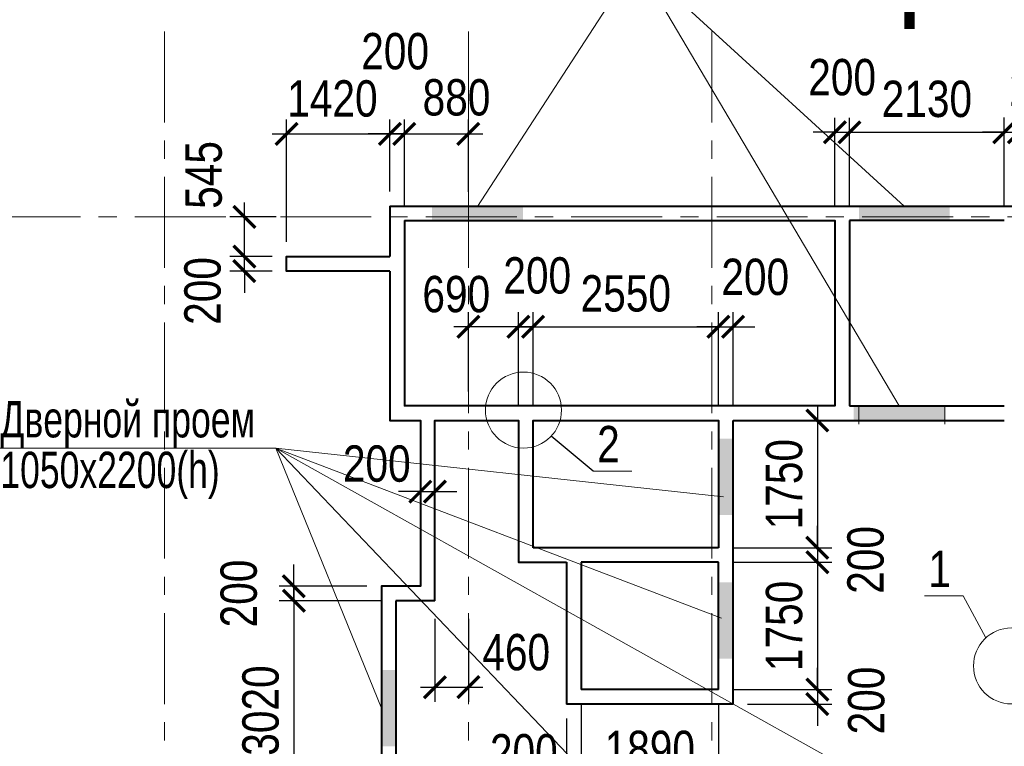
# Model space of a CAD drawing. Extents: x -8631841 to -8525813, y 4017860 to 4564755.
# Tile 82 of 112: x -8601002 to -8587462, y 4459545 to 4469540. Entities that reach past the tile are written whole.
import ezdxf
from ezdxf.enums import TextEntityAlignment as Align

# ---------------------------------------------------------------- set-up
doc = ezdxf.new("R2010")
doc.units = 0
doc.header["$LTSCALE"] = 1000
doc.header["$MEASUREMENT"] = 0
doc.linetypes.add('CENTER', pattern=[2, 1.25, -0.25, 0.25, -0.25])
for name, color, linetype, lineweight in [('CК-400-Т(двери)', 7, 'Continuous', 20), ('СК-040-С(тены)', 12, 'Continuous', 40), ('СК-043-С-ПИЛОНЫ', 5, 'Continuous', 40), ('СК-100-О(си)', 7, 'CENTER', 15), ('СК-110-О-РАЗМЕРЫ', 7, 'Continuous', 15), ('СК-300-Р(азмеры)', 7, 'Continuous', 20), ('СК-343-Р-КОЛОННЫ', 7, 'Continuous', 13), ('СК-400-Т(екст)', 7, 'Continuous', 20), ('СК-500-С(ечения)', 5, 'Continuous', 40), ('СК-600-Ш(триховка', 7, 'Continuous', 15)]:
    doc.layers.add(name, color=color, linetype=linetype, lineweight=lineweight)
doc.styles.add('ARIAL_annotative', font='arial.ttf', dxfattribs={"width": 0.8, "height": 2.5})
doc.styles.add('RUSS', font='arial.ttf', dxfattribs={"width": 0.8})
doc.dimstyles.new('100-200', dxfattribs={"dimscale": 0, "dimtxt": 500, "dimasz": 300, "dimexe": 200, "dimexo": 200, "dimgap": 200, "dimtad": 1, "dimdec": 0, "dimzin": 0, "dimdsep": 46, "dimtxsty": 'RUSS', "dimblk": 'ARCHTICK', "dimcen": 0.096, "dimdle": 200, "dimclrd": 7, "dimclre": 7, "dimclrt": 256, "dimadec": 0, "dimazin": 0, "dimtfac": 1, "dimtdec": 0, "dimtmove": 2, "dimatfit": 3, "dimldrblk": 'OBLIQUE', "dimfxl": 1, "dimtolj": 1, "dimtzin": 0, "dimarcsym": 0})

# ---------------------------------------------------------------- blocks, each defined once
blk = doc.blocks.new('оси')
at = {"layer": 'СК-100-О(си)'}
for p, q in [((-40280.2, 18534.9), (-40280.2, -7257.5)), ((-36100.2, 18534.9), (-36100.2, -7257.5)), ((-32750.1, 18534.9), (-32750.1, -7257.5)), ((-46685.3, 15985), (6554.2, 15985))]:
    blk.add_line(p, q, dxfattribs=at)
blk = doc.blocks.new('A$C858fb3ef')
at = {"layer": 'СК-300-Р(азмеры)'}
blk.add_blockref('оси', (0, 0), dxfattribs=at)
blk = doc.blocks.new('A$C573b34c5')
blk.add_blockref('A$C858fb3ef', (0, 0))
blk = doc.blocks.new('_ArchTick')
at = {"color": 0, "linetype": 'ByBlock', "const_width": 0.15}
blk.add_lwpolyline([(-0.5, -0.5), (0.5, 0.5)], dxfattribs=at)
blk = doc.blocks.new('*D377')
at = {"layer": 'Defpoints', "color": 0, "transparency": 16777216}
for p in [(-8595912, 4467968), (-8595912, 4466977), (-8595712, 4466777)]:
    blk.add_point(p, dxfattribs=at)
at = {"layer": 'СК-110-О-РАЗМЕРЫ', "color": 7, "lineweight": -2, "transparency": 16777216}
for p, q in [((-8595912, 4467177), (-8595912, 4468168)), ((-8595712, 4466977), (-8595712, 4468168)), ((-8595912, 4467968), (-8596212, 4467968)), ((-8595712, 4467968), (-8595912, 4467968)), ((-8595712, 4467968), (-8595412, 4467968))]:
    blk.add_line(p, q, dxfattribs=at)
at = {"layer": 'СК-110-О-РАЗМЕРЫ', "color": 7, "lineweight": -2, "transparency": 16777216, "xscale": 300, "yscale": 300, "zscale": 300}
blk.add_blockref('_ArchTick', (-8595912, 4467968), dxfattribs=at)
at = {"layer": 'СК-110-О-РАЗМЕРЫ', "color": 7, "lineweight": -2, "transparency": 16777216, "xscale": 300, "yscale": 300, "zscale": 300, "rotation": 180}
blk.add_blockref('_ArchTick', (-8595712, 4467968), dxfattribs=at)
at = {"layer": 'СК-110-О-РАЗМЕРЫ', "transparency": 16777216, "insert": (-8595839, 4469103), "char_height": 500, "attachment_point": 5, "style": 'RUSS'}
blk.add_mtext('\\A1;200', dxfattribs=at)
blk = doc.blocks.new('_Oblique')
at = {"color": 0, "linetype": 'ByBlock', "lineweight": -2}
blk.add_line((-0.5, -0.5), (0.5, 0.5), dxfattribs=at)
blk = doc.blocks.new('*D378')
at = {"layer": 'Defpoints', "color": 0, "transparency": 16777216}
for p in [(-8597912, 4466282), (-8597332, 4466282), (-8597332, 4466082)]:
    blk.add_point(p, dxfattribs=at)
at = {"layer": 'СК-110-О-РАЗМЕРЫ', "color": 7, "lineweight": -2, "transparency": 16777216}
for p, q in [((-8597912, 4466282), (-8597912, 4466582)), ((-8597532, 4466282), (-8598112, 4466282)), ((-8597912, 4466082), (-8597912, 4466282)), ((-8597532, 4466082), (-8598112, 4466082)), ((-8597912, 4466082), (-8597912, 4465782))]:
    blk.add_line(p, q, dxfattribs=at)
at = {"layer": 'СК-110-О-РАЗМЕРЫ', "color": 7, "lineweight": -2, "transparency": 16777216, "xscale": 300, "yscale": 300, "zscale": 300}
for p, rotation in [((-8597912, 4466282), 270), ((-8597912, 4466082), 90)]:
    blk.add_blockref('_ArchTick', p, dxfattribs=dict(at, rotation=rotation))
at = {"layer": 'СК-110-О-РАЗМЕРЫ', "transparency": 16777216, "insert": (-8598485, 4465808), "char_height": 500, "attachment_point": 5, "rotation": 90, "style": 'RUSS'}
blk.add_mtext('\\A1;200', dxfattribs=at)
blk = doc.blocks.new('*D242')
at = {"layer": 'Defpoints', "color": 0, "transparency": 16777216}
for p in [(-8597912, 4466827), (-8597273, 4466827), (-8597332, 4466282)]:
    blk.add_point(p, dxfattribs=at)
at = {"layer": 'СК-343-Р-КОЛОННЫ', "color": 7, "lineweight": -2, "transparency": 16777216}
for p, q in [((-8597912, 4466082), (-8597912, 4467027)), ((-8597473, 4466827), (-8598112, 4466827)), ((-8597532, 4466282), (-8598112, 4466282))]:
    blk.add_line(p, q, dxfattribs=at)
at = {"layer": 'СК-343-Р-КОЛОННЫ', "color": 7, "lineweight": -2, "transparency": 16777216, "xscale": 300, "yscale": 300, "zscale": 300}
for p, rotation in [((-8597912, 4466827), 90), ((-8597912, 4466282), 270)]:
    blk.add_blockref('_ArchTick', p, dxfattribs=dict(at, rotation=rotation))
at = {"layer": 'СК-343-Р-КОЛОННЫ', "transparency": 16777216, "insert": (-8598469, 4467404), "char_height": 500, "attachment_point": 5, "rotation": 90, "style": 'RUSS'}
blk.add_mtext('\\A1;545', dxfattribs=at)
blk = doc.blocks.new('*D244')
at = {"layer": 'Defpoints', "color": 0, "transparency": 16777216}
for p in [(-8589592, 4467991), (-8589792, 4466777), (-8589592, 4466777)]:
    blk.add_point(p, dxfattribs=at)
at = {"layer": 'СК-343-Р-КОЛОННЫ', "color": 7, "lineweight": -2, "transparency": 16777216}
for p, q in [((-8589792, 4466977), (-8589792, 4468191)), ((-8589592, 4466977), (-8589592, 4468191)), ((-8589792, 4467991), (-8590092, 4467991)), ((-8589792, 4467991), (-8589592, 4467991)), ((-8589592, 4467991), (-8589292, 4467991))]:
    blk.add_line(p, q, dxfattribs=at)
at = {"layer": 'СК-343-Р-КОЛОННЫ', "color": 7, "lineweight": -2, "transparency": 16777216, "xscale": 300, "yscale": 300, "zscale": 300}
blk.add_blockref('_ArchTick', (-8589792, 4467991), dxfattribs=at)
at = {"layer": 'СК-343-Р-КОЛОННЫ', "color": 7, "lineweight": -2, "transparency": 16777216, "xscale": 300, "yscale": 300, "zscale": 300, "rotation": 180}
blk.add_blockref('_ArchTick', (-8589592, 4467991), dxfattribs=at)
at = {"layer": 'СК-343-Р-КОЛОННЫ', "transparency": 16777216, "insert": (-8589692, 4468746), "char_height": 500, "attachment_point": 5, "style": 'RUSS'}
blk.add_mtext('\\A1;200', dxfattribs=at)
blk = doc.blocks.new('*D245')
at = {"layer": 'Defpoints', "color": 0, "transparency": 16777216}
for p in [(-8587462, 4467991), (-8589592, 4466777), (-8587462, 4466777)]:
    blk.add_point(p, dxfattribs=at)
at = {"layer": 'СК-343-Р-КОЛОННЫ', "color": 7, "lineweight": -2, "transparency": 16777216}
for p, q in [((-8589592, 4466977), (-8589592, 4468191)), ((-8587462, 4466977), (-8587462, 4468191)), ((-8589792, 4467991), (-8587262, 4467991))]:
    blk.add_line(p, q, dxfattribs=at)
at = {"layer": 'СК-343-Р-КОЛОННЫ', "color": 7, "lineweight": -2, "transparency": 16777216, "xscale": 300, "yscale": 300, "zscale": 300, "rotation": 180}
blk.add_blockref('_ArchTick', (-8589592, 4467991), dxfattribs=at)
at = {"layer": 'СК-343-Р-КОЛОННЫ', "color": 7, "lineweight": -2, "transparency": 16777216, "xscale": 300, "yscale": 300, "zscale": 300}
blk.add_blockref('_ArchTick', (-8587462, 4467991), dxfattribs=at)
at = {"layer": 'СК-343-Р-КОЛОННЫ', "transparency": 16777216, "insert": (-8588527, 4468447), "char_height": 500, "attachment_point": 5, "style": 'RUSS'}
blk.add_mtext('\\A1;2130', dxfattribs=at)
blk = doc.blocks.new('*D246')
at = {"layer": 'Defpoints', "color": 0, "transparency": 16777216}
for p in [(-8587262, 4467992), (-8587262, 4466977), (-8587462, 4466777)]:
    blk.add_point(p, dxfattribs=at)
at = {"layer": 'СК-343-Р-КОЛОННЫ', "color": 7, "lineweight": -2, "transparency": 16777216}
for p, q in [((-8587462, 4466977), (-8587462, 4468192)), ((-8587262, 4467177), (-8587262, 4468192)), ((-8587462, 4467992), (-8587762, 4467992)), ((-8587462, 4467992), (-8587262, 4467992)), ((-8587262, 4467992), (-8586962, 4467992))]:
    blk.add_line(p, q, dxfattribs=at)
at = {"layer": 'СК-343-Р-КОЛОННЫ', "color": 7, "lineweight": -2, "transparency": 16777216, "xscale": 300, "yscale": 300, "zscale": 300}
blk.add_blockref('_ArchTick', (-8587462, 4467992), dxfattribs=at)
at = {"layer": 'СК-343-Р-КОЛОННЫ', "color": 7, "lineweight": -2, "transparency": 16777216, "xscale": 300, "yscale": 300, "zscale": 300, "rotation": 180}
blk.add_blockref('_ArchTick', (-8587262, 4467992), dxfattribs=at)
at = {"layer": 'СК-343-Р-КОЛОННЫ', "transparency": 16777216, "insert": (-8586926, 4468600), "char_height": 500, "attachment_point": 5, "style": 'RUSS'}
blk.add_mtext('\\A1;200', dxfattribs=at)
blk = doc.blocks.new('*D247')
at = {"layer": 'Defpoints', "color": 0, "transparency": 16777216}
for p in [(-8594832, 4467968), (-8594832, 4466972), (-8595712, 4466777)]:
    blk.add_point(p, dxfattribs=at)
at = {"layer": 'СК-343-Р-КОЛОННЫ', "color": 7, "lineweight": -2, "transparency": 16777216}
for p, q in [((-8595712, 4466977), (-8595712, 4468168)), ((-8594832, 4467172), (-8594832, 4468168)), ((-8595912, 4467968), (-8594632, 4467968))]:
    blk.add_line(p, q, dxfattribs=at)
at = {"layer": 'СК-343-Р-КОЛОННЫ', "color": 7, "lineweight": -2, "transparency": 16777216, "xscale": 300, "yscale": 300, "zscale": 300, "rotation": 180}
blk.add_blockref('_ArchTick', (-8595712, 4467968), dxfattribs=at)
at = {"layer": 'СК-343-Р-КОЛОННЫ', "color": 7, "lineweight": -2, "transparency": 16777216, "xscale": 300, "yscale": 300, "zscale": 300}
blk.add_blockref('_ArchTick', (-8594832, 4467968), dxfattribs=at)
at = {"layer": 'СК-343-Р-КОЛОННЫ', "transparency": 16777216, "insert": (-8594995, 4468468), "char_height": 500, "attachment_point": 5, "style": 'RUSS'}
blk.add_mtext('\\A1;880', dxfattribs=at)
blk = doc.blocks.new('*D373')
at = {"layer": 'Defpoints', "color": 0, "transparency": 16777216}
for p in [(-8591392, 4465316), (-8593942, 4464027), (-8591392, 4464027)]:
    blk.add_point(p, dxfattribs=at)
at = {"layer": 'СК-343-Р-КОЛОННЫ', "color": 7, "lineweight": -2, "transparency": 16777216}
for p, q in [((-8593942, 4464227), (-8593942, 4465516)), ((-8591392, 4464227), (-8591392, 4465516)), ((-8594142, 4465316), (-8591192, 4465316))]:
    blk.add_line(p, q, dxfattribs=at)
at = {"layer": 'СК-343-Р-КОЛОННЫ', "color": 7, "lineweight": -2, "transparency": 16777216, "xscale": 300, "yscale": 300, "zscale": 300, "rotation": 180}
blk.add_blockref('_ArchTick', (-8593942, 4465316), dxfattribs=at)
at = {"layer": 'СК-343-Р-КОЛОННЫ', "color": 7, "lineweight": -2, "transparency": 16777216, "xscale": 300, "yscale": 300, "zscale": 300}
blk.add_blockref('_ArchTick', (-8591392, 4465316), dxfattribs=at)
at = {"layer": 'СК-343-Р-КОЛОННЫ', "transparency": 16777216, "insert": (-8592667, 4465772), "char_height": 500, "attachment_point": 5, "style": 'RUSS'}
blk.add_mtext('\\A1;2550', dxfattribs=at)
blk = doc.blocks.new('*D374')
at = {"layer": 'Defpoints', "color": 0, "transparency": 16777216}
for p in [(-8591392, 4464027), (-8591392, 4462276), (-8590033, 4462276)]:
    blk.add_point(p, dxfattribs=at)
at = {"layer": 'СК-343-Р-КОЛОННЫ', "color": 7, "lineweight": -2, "transparency": 16777216}
for p, q in [((-8590033, 4464227), (-8590033, 4462076)), ((-8591192, 4464027), (-8589833, 4464027)), ((-8591192, 4462276), (-8589833, 4462276))]:
    blk.add_line(p, q, dxfattribs=at)
at = {"layer": 'СК-343-Р-КОЛОННЫ', "color": 7, "lineweight": -2, "transparency": 16777216, "xscale": 300, "yscale": 300, "zscale": 300}
for p, rotation in [((-8590033, 4464027), 90), ((-8590033, 4462276), 270)]:
    blk.add_blockref('_ArchTick', p, dxfattribs=dict(at, rotation=rotation))
at = {"layer": 'СК-343-Р-КОЛОННЫ', "transparency": 16777216, "insert": (-8590488, 4463151), "char_height": 500, "attachment_point": 5, "rotation": 90, "style": 'RUSS'}
blk.add_mtext('\\A1;1750', dxfattribs=at)
blk = doc.blocks.new('*D375')
at = {"layer": 'Defpoints', "color": 0, "transparency": 16777216}
for p in [(-8591392, 4462276), (-8591392, 4462076), (-8590033, 4462076)]:
    blk.add_point(p, dxfattribs=at)
at = {"layer": 'СК-343-Р-КОЛОННЫ', "color": 7, "lineweight": -2, "transparency": 16777216}
for p, q in [((-8590033, 4462276), (-8590033, 4462576)), ((-8591192, 4462276), (-8589833, 4462276)), ((-8590033, 4462276), (-8590033, 4462076)), ((-8591192, 4462076), (-8589833, 4462076)), ((-8590033, 4462076), (-8590033, 4461776))]:
    blk.add_line(p, q, dxfattribs=at)
at = {"layer": 'СК-343-Р-КОЛОННЫ', "color": 7, "lineweight": -2, "transparency": 16777216, "xscale": 300, "yscale": 300, "zscale": 300}
for p, rotation in [((-8590033, 4462276), 270), ((-8590033, 4462076), 90)]:
    blk.add_blockref('_ArchTick', p, dxfattribs=dict(at, rotation=rotation))
at = {"layer": 'СК-343-Р-КОЛОННЫ', "transparency": 16777216, "insert": (-8589368, 4462109), "char_height": 500, "attachment_point": 5, "rotation": 90, "style": 'RUSS'}
blk.add_mtext('\\A1;200', dxfattribs=at)
blk = doc.blocks.new('*D376')
at = {"layer": 'Defpoints', "color": 0, "transparency": 16777216}
for p in [(-8591392, 4462076), (-8591392, 4460326), (-8590033, 4460326)]:
    blk.add_point(p, dxfattribs=at)
at = {"layer": 'СК-343-Р-КОЛОННЫ', "color": 7, "lineweight": -2, "transparency": 16777216}
for p, q in [((-8590033, 4462276), (-8590033, 4460126)), ((-8591192, 4462076), (-8589833, 4462076)), ((-8591192, 4460326), (-8589833, 4460326))]:
    blk.add_line(p, q, dxfattribs=at)
at = {"layer": 'СК-343-Р-КОЛОННЫ', "color": 7, "lineweight": -2, "transparency": 16777216, "xscale": 300, "yscale": 300, "zscale": 300}
for p, rotation in [((-8590033, 4462076), 90), ((-8590033, 4460326), 270)]:
    blk.add_blockref('_ArchTick', p, dxfattribs=dict(at, rotation=rotation))
at = {"layer": 'СК-343-Р-КОЛОННЫ', "transparency": 16777216, "insert": (-8590488, 4461201), "char_height": 500, "attachment_point": 5, "rotation": 90, "style": 'RUSS'}
blk.add_mtext('\\A1;1750', dxfattribs=at)
blk = doc.blocks.new('*D227')
at = {"layer": 'Defpoints', "color": 0, "transparency": 16777216}
for p in [(-8591392, 4460326), (-8591192, 4460126), (-8590033, 4460126)]:
    blk.add_point(p, dxfattribs=at)
at = {"layer": 'СК-343-Р-КОЛОННЫ', "color": 7, "lineweight": -2, "transparency": 16777216}
for p, q in [((-8590033, 4460326), (-8590033, 4460626)), ((-8591192, 4460326), (-8589833, 4460326)), ((-8590033, 4460326), (-8590033, 4460126)), ((-8590992, 4460126), (-8589833, 4460126)), ((-8590033, 4460126), (-8590033, 4459826))]:
    blk.add_line(p, q, dxfattribs=at)
at = {"layer": 'СК-343-Р-КОЛОННЫ', "color": 7, "lineweight": -2, "transparency": 16777216, "xscale": 300, "yscale": 300, "zscale": 300}
for p, rotation in [((-8590033, 4460326), 270), ((-8590033, 4460126), 90)]:
    blk.add_blockref('_ArchTick', p, dxfattribs=dict(at, rotation=rotation))
at = {"layer": 'СК-343-Р-КОЛОННЫ', "transparency": 16777216, "insert": (-8589358, 4460175), "char_height": 500, "attachment_point": 5, "rotation": 90, "style": 'RUSS'}
blk.add_mtext('\\A1;200', dxfattribs=at)
blk = doc.blocks.new('*D228')
at = {"layer": 'Defpoints', "color": 0, "transparency": 16777216}
for p in [(-8594142, 4465316), (-8594142, 4464027), (-8593942, 4464027)]:
    blk.add_point(p, dxfattribs=at)
at = {"layer": 'СК-343-Р-КОЛОННЫ', "color": 7, "lineweight": -2, "transparency": 16777216}
for p, q in [((-8594142, 4464227), (-8594142, 4465516)), ((-8593942, 4464227), (-8593942, 4465516)), ((-8594142, 4465316), (-8594442, 4465316)), ((-8593942, 4465316), (-8594142, 4465316)), ((-8593942, 4465316), (-8593642, 4465316))]:
    blk.add_line(p, q, dxfattribs=at)
at = {"layer": 'СК-343-Р-КОЛОННЫ', "color": 7, "lineweight": -2, "transparency": 16777216, "xscale": 300, "yscale": 300, "zscale": 300}
blk.add_blockref('_ArchTick', (-8594142, 4465316), dxfattribs=at)
at = {"layer": 'СК-343-Р-КОЛОННЫ', "color": 7, "lineweight": -2, "transparency": 16777216, "xscale": 300, "yscale": 300, "zscale": 300, "rotation": 180}
blk.add_blockref('_ArchTick', (-8593942, 4465316), dxfattribs=at)
at = {"layer": 'СК-343-Р-КОЛОННЫ', "transparency": 16777216, "insert": (-8593885, 4466019), "char_height": 500, "attachment_point": 5, "style": 'RUSS'}
blk.add_mtext('\\A1;200', dxfattribs=at)
blk = doc.blocks.new('*D229')
at = {"layer": 'Defpoints', "color": 0, "transparency": 16777216}
for p in [(-8594832, 4465316), (-8594832, 4464227), (-8594142, 4464027)]:
    blk.add_point(p, dxfattribs=at)
at = {"layer": 'СК-343-Р-КОЛОННЫ', "color": 7, "lineweight": -2, "transparency": 16777216}
for p, q in [((-8594832, 4464427), (-8594832, 4465516)), ((-8594142, 4464227), (-8594142, 4465516)), ((-8593942, 4465316), (-8595032, 4465316))]:
    blk.add_line(p, q, dxfattribs=at)
at = {"layer": 'СК-343-Р-КОЛОННЫ', "color": 7, "lineweight": -2, "transparency": 16777216, "xscale": 300, "yscale": 300, "zscale": 300, "rotation": 180}
blk.add_blockref('_ArchTick', (-8594832, 4465316), dxfattribs=at)
at = {"layer": 'СК-343-Р-КОЛОННЫ', "color": 7, "lineweight": -2, "transparency": 16777216, "xscale": 300, "yscale": 300, "zscale": 300}
blk.add_blockref('_ArchTick', (-8594142, 4465316), dxfattribs=at)
at = {"layer": 'СК-343-Р-КОЛОННЫ', "transparency": 16777216, "insert": (-8594998, 4465762), "char_height": 500, "attachment_point": 5, "style": 'RUSS'}
blk.add_mtext('\\A1;690', dxfattribs=at)
blk = doc.blocks.new('*D230')
at = {"layer": 'Defpoints', "color": 0, "transparency": 16777216}
for p in [(-8591192, 4465316), (-8591392, 4464027), (-8591192, 4464027)]:
    blk.add_point(p, dxfattribs=at)
at = {"layer": 'СК-343-Р-КОЛОННЫ', "color": 7, "lineweight": -2, "transparency": 16777216}
for p, q in [((-8591392, 4464227), (-8591392, 4465516)), ((-8591192, 4464227), (-8591192, 4465516)), ((-8591392, 4465316), (-8591692, 4465316)), ((-8591392, 4465316), (-8591192, 4465316)), ((-8591192, 4465316), (-8590892, 4465316))]:
    blk.add_line(p, q, dxfattribs=at)
at = {"layer": 'СК-343-Р-КОЛОННЫ', "color": 7, "lineweight": -2, "transparency": 16777216, "xscale": 300, "yscale": 300, "zscale": 300}
blk.add_blockref('_ArchTick', (-8591392, 4465316), dxfattribs=at)
at = {"layer": 'СК-343-Р-КОЛОННЫ', "color": 7, "lineweight": -2, "transparency": 16777216, "xscale": 300, "yscale": 300, "zscale": 300, "rotation": 180}
blk.add_blockref('_ArchTick', (-8591192, 4465316), dxfattribs=at)
at = {"layer": 'СК-343-Р-КОЛОННЫ', "transparency": 16777216, "insert": (-8590887, 4465999), "char_height": 500, "attachment_point": 5, "style": 'RUSS'}
blk.add_mtext('\\A1;200', dxfattribs=at)
blk = doc.blocks.new('*D231')
at = {"layer": 'Defpoints', "color": 0, "transparency": 16777216}
for p in [(-8593282, 4460326), (-8591392, 4460326), (-8591392, 4459051)]:
    blk.add_point(p, dxfattribs=at)
at = {"layer": 'СК-343-Р-КОЛОННЫ', "color": 7, "lineweight": -2, "transparency": 16777216}
for p, q in [((-8593282, 4460126), (-8593282, 4458851)), ((-8591392, 4460126), (-8591392, 4458851)), ((-8593482, 4459051), (-8591192, 4459051))]:
    blk.add_line(p, q, dxfattribs=at)
at = {"layer": 'СК-343-Р-КОЛОННЫ', "color": 7, "lineweight": -2, "transparency": 16777216, "xscale": 300, "yscale": 300, "zscale": 300, "rotation": 180}
blk.add_blockref('_ArchTick', (-8593282, 4459051), dxfattribs=at)
at = {"layer": 'СК-343-Р-КОЛОННЫ', "color": 7, "lineweight": -2, "transparency": 16777216, "xscale": 300, "yscale": 300, "zscale": 300}
blk.add_blockref('_ArchTick', (-8591392, 4459051), dxfattribs=at)
at = {"layer": 'СК-343-Р-КОЛОННЫ', "transparency": 16777216, "insert": (-8592337, 4459506), "char_height": 500, "attachment_point": 5, "style": 'RUSS'}
blk.add_mtext('\\A1;1890', dxfattribs=at)
blk = doc.blocks.new('*D232')
at = {"layer": 'Defpoints', "color": 0, "transparency": 16777216}
for p in [(-8593282, 4460326), (-8593482, 4460126), (-8593482, 4459051)]:
    blk.add_point(p, dxfattribs=at)
at = {"layer": 'СК-343-Р-КОЛОННЫ', "color": 7, "lineweight": -2, "transparency": 16777216}
for p, q in [((-8593282, 4460126), (-8593282, 4458851)), ((-8593482, 4459926), (-8593482, 4458851)), ((-8593482, 4459051), (-8593782, 4459051)), ((-8593282, 4459051), (-8593482, 4459051)), ((-8593282, 4459051), (-8592982, 4459051))]:
    blk.add_line(p, q, dxfattribs=at)
at = {"layer": 'СК-343-Р-КОЛОННЫ', "color": 7, "lineweight": -2, "transparency": 16777216, "xscale": 300, "yscale": 300, "zscale": 300}
blk.add_blockref('_ArchTick', (-8593482, 4459051), dxfattribs=at)
at = {"layer": 'СК-343-Р-КОЛОННЫ', "color": 7, "lineweight": -2, "transparency": 16777216, "xscale": 300, "yscale": 300, "zscale": 300, "rotation": 180}
blk.add_blockref('_ArchTick', (-8593282, 4459051), dxfattribs=at)
at = {"layer": 'СК-343-Р-КОЛОННЫ', "transparency": 16777216, "insert": (-8594069, 4459460), "char_height": 500, "attachment_point": 5, "style": 'RUSS'}
blk.add_mtext('\\A1;200', dxfattribs=at)
blk = doc.blocks.new('*D379')
at = {"layer": 'Defpoints', "color": 0, "transparency": 16777216}
for p in [(-8595827, 4461547), (-8597232, 4458527), (-8595826, 4458527)]:
    blk.add_point(p, dxfattribs=at)
at = {"layer": 'СК-343-Р-КОЛОННЫ', "color": 7, "lineweight": -2, "transparency": 16777216}
for p, q in [((-8597232, 4461747), (-8597232, 4458327)), ((-8596027, 4461547), (-8597432, 4461547)), ((-8596026, 4458527), (-8597432, 4458527))]:
    blk.add_line(p, q, dxfattribs=at)
at = {"layer": 'СК-343-Р-КОЛОННЫ', "color": 7, "lineweight": -2, "transparency": 16777216, "xscale": 300, "yscale": 300, "zscale": 300}
for p, rotation in [((-8597232, 4461547), 90), ((-8597232, 4458527), 270)]:
    blk.add_blockref('_ArchTick', p, dxfattribs=dict(at, rotation=rotation))
at = {"layer": 'СК-343-Р-КОЛОННЫ', "transparency": 16777216, "insert": (-8597687, 4460037), "char_height": 500, "attachment_point": 5, "rotation": 90, "style": 'RUSS'}
blk.add_mtext('\\A1;3020', dxfattribs=at)
blk = doc.blocks.new('*D381')
at = {"layer": 'Defpoints', "color": 0, "transparency": 16777216}
for p in [(-8597232, 4461747), (-8596027, 4461747), (-8595827, 4461547)]:
    blk.add_point(p, dxfattribs=at)
at = {"layer": 'СК-343-Р-КОЛОННЫ', "color": 7, "lineweight": -2, "transparency": 16777216}
for p, q in [((-8597232, 4461747), (-8597232, 4462047)), ((-8596227, 4461747), (-8597432, 4461747)), ((-8597232, 4461547), (-8597232, 4461747)), ((-8596027, 4461547), (-8597432, 4461547)), ((-8597232, 4461547), (-8597232, 4461247))]:
    blk.add_line(p, q, dxfattribs=at)
at = {"layer": 'СК-343-Р-КОЛОННЫ', "color": 7, "lineweight": -2, "transparency": 16777216, "xscale": 300, "yscale": 300, "zscale": 300}
for p, rotation in [((-8597232, 4461747), 270), ((-8597232, 4461547), 90)]:
    blk.add_blockref('_ArchTick', p, dxfattribs=dict(at, rotation=rotation))
at = {"layer": 'СК-343-Р-КОЛОННЫ', "transparency": 16777216, "insert": (-8597987, 4461647), "char_height": 500, "attachment_point": 5, "rotation": 90, "style": 'RUSS'}
blk.add_mtext('\\A1;200', dxfattribs=at)
blk = doc.blocks.new('*D382')
at = {"layer": 'Defpoints', "color": 0, "transparency": 16777216}
for p in [(-8595912, 4467968), (-8595912, 4466977), (-8597332, 4466282)]:
    blk.add_point(p, dxfattribs=at)
at = {"layer": 'СК-343-Р-КОЛОННЫ', "color": 7, "lineweight": -2, "transparency": 16777216}
for p, q in [((-8597332, 4466482), (-8597332, 4468168)), ((-8595912, 4467177), (-8595912, 4468168)), ((-8597532, 4467968), (-8595712, 4467968))]:
    blk.add_line(p, q, dxfattribs=at)
at = {"layer": 'СК-343-Р-КОЛОННЫ', "color": 7, "lineweight": -2, "transparency": 16777216, "xscale": 300, "yscale": 300, "zscale": 300, "rotation": 180}
blk.add_blockref('_ArchTick', (-8597332, 4467968), dxfattribs=at)
at = {"layer": 'СК-343-Р-КОЛОННЫ', "color": 7, "lineweight": -2, "transparency": 16777216, "xscale": 300, "yscale": 300, "zscale": 300}
blk.add_blockref('_ArchTick', (-8595912, 4467968), dxfattribs=at)
at = {"layer": 'СК-343-Р-КОЛОННЫ', "transparency": 16777216, "insert": (-8596701, 4468453), "char_height": 500, "attachment_point": 5, "style": 'RUSS'}
blk.add_mtext('\\A1;1420', dxfattribs=at)
blk = doc.blocks.new('8-11')
at = {"layer": 'СК-040-С(тены)'}
for p, q in [((13060, 15935), (13060, 13385)), ((15190, 15935), (13060, 15935)), ((13060, 13385), (15190, 13385)), ((11460, 9285), (11460, 13185)), ((9170, 11235), (9170, 9285)), ((9370, 11235), (9370, 9485)), ((11260, 11235), (9370, 11235)), ((11260, 9485), (11260, 11235)), ((7360, 10705), (6825, 10705)), ((6825, 10705), (6825, 7685)), ((7095, 10705), (7095, 10705)), ((11260, 9485), (9370, 9485)), ((11460, 9285), (9170, 9285))]:
    blk.add_line(p, q, dxfattribs=at)
for points in [[(6740, 16135), (15390, 16135), (15390, 9790), (17090, 9790)], [(6740, 16135), (6740, 15441)], [(6940, 15935), (6940, 13385), (6940, 13385), (6940, 13385)], [(6940, 15935), (12860, 15935), (12860, 13385), (6940, 13385)], [(6740, 15241), (5320, 15241), (5320, 15441), (6740, 15441)], [(6740, 15241), (6740, 13185), (7160, 13185), (7160, 10905), (6775, 10905), (6775, 10905), (6625, 10905), (6625, 7485), (10600, 7485), (10600, 7005)], [(7360, 10705), (7360, 13185), (8510, 13185), (8510, 11235), (9170, 11235)], [(8710, 11435), (8710, 13185), (11260, 13185), (11260, 11435)], [(11460, 13185), (15190, 13185)], [(11260, 11435), (8710, 11435)]]:
    blk.add_lwpolyline(points, dxfattribs=at)
at = {"layer": 'СК-600-Ш(триховка', "color": 7}
for p, q in [((13190, 13385), (13190, 13135)), ((14370, 13385), (14370, 13135))]:
    blk.add_line(p, q, dxfattribs=at)
for points in [[(7320, 16130), (7320, 15931), (8570, 16130), (8570, 15931)], [(13190, 16135), (13190, 15935), (14440, 16135), (14440, 15935)], [(13120, 13385), (13120, 13185), (14370, 13385), (14370, 13185)], [(11460, 12935), (11260, 12935), (11460, 11885), (11260, 11885)], [(11460, 10960), (11260, 10960), (11460, 9910), (11260, 9910)], [(6825, 9755), (6625, 9755), (6825, 8705), (6625, 8705)]]:
    blk.add_solid(points, dxfattribs=at)
blk = doc.blocks.new('*D1046')
at = {"layer": 'Defpoints', "color": 0, "transparency": 16777216}
for p in [(-8595492, 4464027), (-8595292, 4464027), (-8595292, 4463048)]:
    blk.add_point(p, dxfattribs=at)
at = {"layer": 'СК-343-Р-КОЛОННЫ', "color": 7, "lineweight": -2, "transparency": 16777216}
for p, q in [((-8595492, 4463827), (-8595492, 4462848)), ((-8595292, 4463827), (-8595292, 4462848)), ((-8595492, 4463048), (-8595792, 4463048)), ((-8595492, 4463048), (-8595292, 4463048)), ((-8595292, 4463048), (-8594992, 4463048))]:
    blk.add_line(p, q, dxfattribs=at)
at = {"layer": 'СК-343-Р-КОЛОННЫ', "color": 7, "lineweight": -2, "transparency": 16777216, "xscale": 300, "yscale": 300, "zscale": 300}
blk.add_blockref('_ArchTick', (-8595492, 4463048), dxfattribs=at)
at = {"layer": 'СК-343-Р-КОЛОННЫ', "color": 7, "lineweight": -2, "transparency": 16777216, "xscale": 300, "yscale": 300, "zscale": 300, "rotation": 180}
blk.add_blockref('_ArchTick', (-8595292, 4463048), dxfattribs=at)
at = {"layer": 'СК-343-Р-КОЛОННЫ', "transparency": 16777216, "insert": (-8596091, 4463431), "char_height": 500, "attachment_point": 5, "style": 'RUSS'}
blk.add_mtext('\\A1;200', dxfattribs=at)
blk = doc.blocks.new('*D1047')
at = {"layer": 'Defpoints', "color": 0, "transparency": 16777216}
for p in [(-8595292, 4461497), (-8594832, 4461497), (-8594832, 4460359)]:
    blk.add_point(p, dxfattribs=at)
at = {"layer": 'СК-343-Р-КОЛОННЫ', "color": 7, "lineweight": -2, "transparency": 16777216}
for p, q in [((-8595292, 4461297), (-8595292, 4460159)), ((-8594832, 4461297), (-8594832, 4460159)), ((-8595492, 4460359), (-8594632, 4460359))]:
    blk.add_line(p, q, dxfattribs=at)
at = {"layer": 'СК-343-Р-КОЛОННЫ', "color": 7, "lineweight": -2, "transparency": 16777216, "xscale": 300, "yscale": 300, "zscale": 300, "rotation": 180}
blk.add_blockref('_ArchTick', (-8595292, 4460359), dxfattribs=at)
at = {"layer": 'СК-343-Р-КОЛОННЫ', "color": 7, "lineweight": -2, "transparency": 16777216, "xscale": 300, "yscale": 300, "zscale": 300}
blk.add_blockref('_ArchTick', (-8594832, 4460359), dxfattribs=at)
at = {"layer": 'СК-343-Р-КОЛОННЫ', "transparency": 16777216, "insert": (-8594174, 4460837), "char_height": 500, "attachment_point": 5, "style": 'RUSS'}
blk.add_mtext('\\A1;460', dxfattribs=at)
blk = doc.blocks.new('Сечение')
at = {"layer": 'СК-500-С(ечения)', "linetype": 'Continuous', "lineweight": 15, "ltscale": 100}
blk.add_line((-200, -35), (-200, -735), dxfattribs=at)
at = {"layer": 'СК-500-С(ечения)', "linetype": 'Continuous', "ltscale": 100, "const_width": 70}
blk.add_lwpolyline([(-400, 0), (400, 0)], dxfattribs=at)
at = {"layer": 'СК-500-С(ечения)', "linetype": 'Continuous', "ltscale": 100}
blk.add_solid([(-200, -35), (-250.3, -335.5), (-149.7, -335.5)], dxfattribs=at)
blk = doc.blocks.new('*U1228')
at = {"layer": 'СК-400-Т(екст)', "ltscale": 100, "xscale": 0.01, "yscale": 0.01, "zscale": 0.01, "rotation": 89.99999999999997}
blk.add_blockref('Сечение', (0, -113.527), dxfattribs=at)
at = {"layer": 'СК-500-С(ечения)', "color": 0, "ltscale": 100, "style": 'ARIAL_annotative', "width": 0.8}
blk.add_attdef('НОМЕР_СЕЧЕНИЯ_1_1(НОМЕР_ЛИСТА)', text='', height=2.5, rotation=180, dxfattribs=at).set_placement((6.74, -1.226), align=Align.RIGHT)
blk.add_attdef('НОМЕР_СЕЧЕНИЯ_2_1(НОМЕР_ЛИСТА)', text='', height=2.5, rotation=180, dxfattribs=at).set_placement((6.74, -115.561), align=Align.BOTTOM_LEFT)
blk = doc.blocks.new('A$Cce7b28b7')
blk.add_line((9536, 12489), (8960, 12971))
at = {"layer": 'СК-110-О-РАЗМЕРЫ'}
for p, q in [((10069, 12489), (9536, 12489)), ((14624, 10772), (14091, 10772)), ((14936, 10196), (14624, 10772))]:
    blk.add_line(p, q, dxfattribs=at)
for centre in [(8578, 13328), (15289, 9809)]:
    blk.add_circle(centre, 523, dxfattribs=at)
at = {"layer": 'СК-400-Т(екст)', "style": 'RUSS', "width": 0.8}
for s, p in [('2', (9591, 12610)), ('1', (14146, 10893))]:
    blk.add_text(s, height=500, dxfattribs=at).set_placement(p)

msp = doc.modelspace()

# ---------------------------------------------------------------- linework, layer by layer
at = {"layer": 'CК-400-Т(двери)'}
for p, q in [((-8592518.5, 4470339), (-8588837.1, 4466976.7)), ((-8592518.5, 4470339), (-8588907.1, 4464226.6)), ((-8597477.5, 4463648.1), (-8592597.1, 4458527)), ((-8597477.5, 4463648.1), (-8588327.1, 4458527)), ((-8597477.5, 4463648.1), (-8591351.4, 4461307.3)), ((-8597477.5, 4463648.1), (-8591322, 4462975.8))]:
    msp.add_line(p, q, dxfattribs=at)
at = {"layer": 'CК-400-Т(двери)', "color": 7}
for points in [[(-8596713.5, 4470339), (-8592518.5, 4470339), (-8594706.7, 4466972.3)], [(-8601351.3, 4463648.1), (-8597477.5, 4463648.1), (-8596027.3, 4460071.7)]]:
    msp.add_lwpolyline(points, dxfattribs=at)

# ---------------------------------------------------------------- block references
msp.add_blockref('A$Cce7b28b7', (-8602652.1, 4450841.8))
at = {"layer": 'СК-043-С-ПИЛОНЫ'}
msp.add_blockref('8-11', (-8602652.1, 4450841.8), dxfattribs=at)
at = {"layer": 'СК-300-Р(азмеры)'}
msp.add_blockref('A$C573b34c5', (-8558731.8, 4450841.8), dxfattribs=at)
at = {"layer": 'СК-500-С(ечения)', "xscale": -200, "yscale": 200, "zscale": 200, "rotation": 180}
msp.add_blockref('*U1228', (-8588766.1, 4447506.7), dxfattribs=at)

# ---------------------------------------------------------------- texts
at = {"layer": 'CК-400-Т(двери)', "color": 7, "insert": (-8601268, 4464293.8), "char_height": 500, "width": 4535.799, "attachment_point": 1, "line_spacing_factor": 0.835689, "style": 'RUSS'}
msp.add_mtext('{\\W0.7;Дверной проем\\P1050х2200(h)}', dxfattribs=at)

# ---------------------------------------------------------------- dimensions: what is measured, and where the dimension line sits
at = {"layer": 'СК-110-О-РАЗМЕРЫ'}
dim = msp.add_linear_dim(base=(-8595911.7, 4467967.6), p1=(-8595711.7, 4466776.7), p2=(-8595911.7, 4466976.7), dimstyle='100-200', override={"dimscale": 1}, dxfattribs=at)
dim.commit()
dim.dimension.update_dxf_attribs({"geometry": '*D377', "text_midpoint": (-8595838.6, 4469103.3), "dimtype": 160})
dim = msp.add_linear_dim(base=(-8597911.6, 4466282.2), p1=(-8597332.1, 4466082.2), p2=(-8597332.1, 4466282.2), angle=90, dimstyle='100-200', override={"dimscale": 1}, dxfattribs=at)
dim.commit()
dim.dimension.update_dxf_attribs({"geometry": '*D378', "text_midpoint": (-8598485, 4465808.4), "dimtype": 160})
at = {"layer": 'СК-343-Р-КОЛОННЫ'}
for base, p1, p2, picture, middle in [((-8589591.7, 4467991.2), (-8589791.7, 4466776.7), (-8589591.7, 4466776.7), '*D244', (-8589691.7, 4468746.5)), ((-8587461.8, 4467991.2), (-8589591.7, 4466776.6), (-8587461.8, 4466776.6), '*D245', (-8588526.7, 4468446.7)), ((-8591391.8, 4465316.4), (-8593941.8, 4464026.6), (-8591391.8, 4464026.6), '*D373', (-8592666.8, 4465771.7)), ((-8591391.8, 4459051.2), (-8593282.1, 4460326.4), (-8591391.8, 4460326.4), '*D231', (-8592337, 4459506.4))]:
    dim = msp.add_linear_dim(base=base, p1=p1, p2=p2, dimstyle='100-200', override={"dimscale": 1}, dxfattribs=at)
    dim.commit()
    dim.dimension.update_dxf_attribs({"geometry": picture, "text_midpoint": middle})
for base, p1, p2, picture, middle in [((-8587261.8, 4467991.6), (-8587461.8, 4466776.6), (-8587261.8, 4466976.6), '*D246', (-8586925.7, 4468599.9)), ((-8595911.7, 4467968), (-8597332.1, 4466282.2), (-8595911.7, 4466976.7), '*D382', (-8596701.2, 4468453.1)), ((-8594832.1, 4467968), (-8595711.7, 4466776.7), (-8594832.1, 4466972.2), '*D247', (-8594995.3, 4468467.6)), ((-8594141.8, 4465316.4), (-8593941.8, 4464026.6), (-8594141.8, 4464026.6), '*D228', (-8593885.5, 4466019.1)), ((-8591191.8, 4465316.4), (-8591391.8, 4464026.6), (-8591191.8, 4464026.6), '*D230', (-8590886.8, 4465998.8)), ((-8594832.1, 4465316.4), (-8594141.8, 4464026.6), (-8594832.1, 4464226.6), '*D229', (-8594997.8, 4465762)), ((-8595291.7, 4463047.7), (-8595491.7, 4464026.6), (-8595291.7, 4464026.6), '*D1046', (-8596090.6, 4463430.9)), ((-8594832.1, 4460358.5), (-8595291.7, 4461496.8), (-8594832.1, 4461496.8), '*D1047', (-8594174.5, 4460836.8)), ((-8593482.1, 4459051.2), (-8593282.1, 4460326.4), (-8593482.1, 4460126.4), '*D232', (-8594069.3, 4459459.9))]:
    dim = msp.add_linear_dim(base=base, p1=p1, p2=p2, dimstyle='100-200', override={"dimscale": 1}, dxfattribs=at)
    dim.commit()
    dim.dimension.update_dxf_attribs({"geometry": picture, "text_midpoint": middle, "dimtype": 160})
for base, p1, p2, picture, middle in [((-8597911.6, 4466826.8), (-8597332.1, 4466282.2), (-8597272.9, 4466826.8), '*D242', (-8598469.2, 4467403.7)), ((-8590033.1, 4462076.4), (-8591391.8, 4462276.4), (-8591391.8, 4462076.4), '*D375', (-8589367.5, 4462108.8)), ((-8590033.1, 4460126.4), (-8591391.8, 4460326.4), (-8591191.8, 4460126.4), '*D227', (-8589358.3, 4460175.1))]:
    dim = msp.add_linear_dim(base=base, p1=p1, p2=p2, angle=90, dimstyle='100-200', override={"dimscale": 1}, dxfattribs=at)
    dim.commit()
    dim.dimension.update_dxf_attribs({"geometry": picture, "text_midpoint": middle, "dimtype": 160})
for base, p1, p2, picture, middle in [((-8590033.1, 4462276.4), (-8591391.8, 4464026.6), (-8591391.8, 4462276.4), '*D374', (-8590488.4, 4463151.5)), ((-8597231.5, 4461746.6), (-8595827.3, 4461546.6), (-8596027.3, 4461746.6), '*D381', (-8597986.8, 4461646.6)), ((-8590033.1, 4460326.4), (-8591391.8, 4462076.4), (-8591391.8, 4460326.4), '*D376', (-8590488.4, 4461201.4)), ((-8597231.5, 4458527), (-8595827.3, 4461546.6), (-8595825.7, 4458527), '*D379', (-8597687, 4460036.8))]:
    dim = msp.add_linear_dim(base=base, p1=p1, p2=p2, angle=90, dimstyle='100-200', override={"dimscale": 1}, dxfattribs=at)
    dim.commit()
    dim.dimension.update_dxf_attribs({"geometry": picture, "text_midpoint": middle})

doc.saveas('drawing.dxf')
